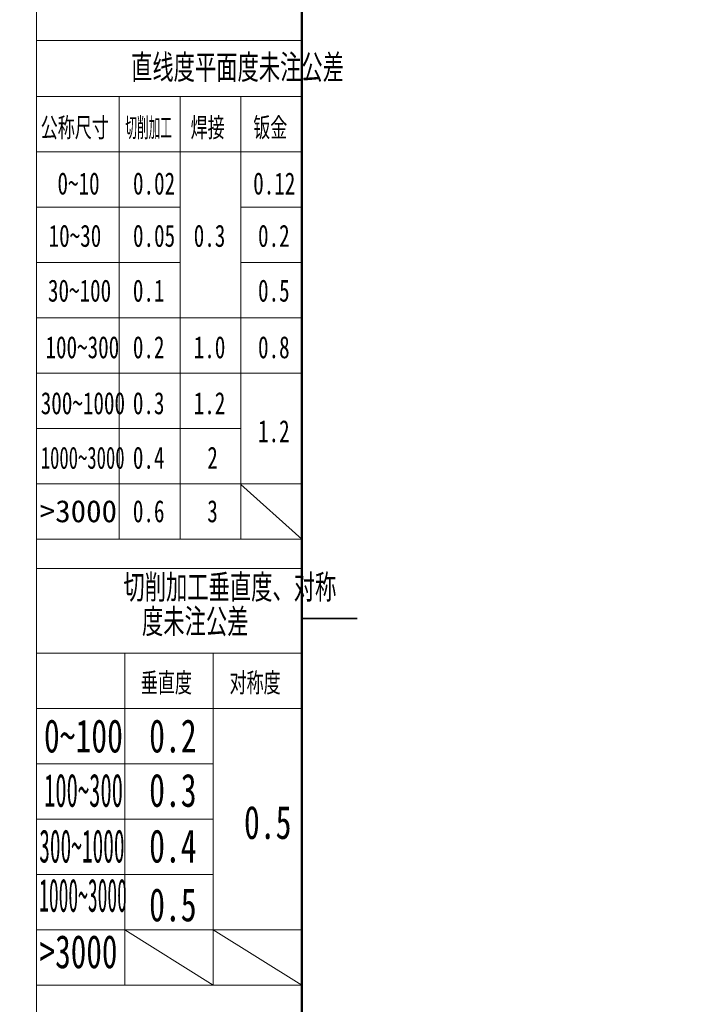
# Model space of a CAD drawing. Header units: millimetres. Extents: x -55 to 650, y 0 to 297.
# Tile 2 of 40: x -2 to 60, y 115 to 204. Entities that reach past the tile are written whole.
import ezdxf

# ---------------------------------------------------------------- set-up
doc = ezdxf.new("R2010")
doc.units = ezdxf.units.MM
doc.linetypes.add('CENTERX2', pattern=[20.32, 12.7, -2.54, 2.54, -2.54])
doc.layers.add('标注层', color=150, linetype='Continuous')
doc.styles.add('SLDTEXTSTYLE0', font='TXT', dxfattribs={"width": 0.7, "bigfont": 'bigfont'})
doc.styles.add('SLDTEXTSTYLE1', font='TXT', dxfattribs={"width": 0.7})
doc.styles.add('SLDTEXTSTYLE11', font='TXT', dxfattribs={"width": 0.477371, "bigfont": 'bigfont'})
doc.styles.add('SLDTEXTSTYLE12', font='TXT', dxfattribs={"width": 0.618901})
doc.styles.add('SLDTEXTSTYLE13', font='TXT', dxfattribs={"width": 0.499682})
doc.styles.add('SLDTEXTSTYLE14', font='TXT', dxfattribs={"width": 0.472346})
doc.styles.add('SLDTEXTSTYLE15', font='TXT', dxfattribs={"width": 0.431677})
doc.styles.add('SLDTEXTSTYLE16', font='TXT', dxfattribs={"width": 0.689585})
doc.styles.add('SLDTEXTSTYLE7', font='TXT', dxfattribs={"width": 1.026693})

# ---------------------------------------------------------------- blocks, each defined once
blk = doc.blocks.new('SW_NOTE_19')
at = {"layer": '标注层', "color": 0, "char_height": 2.5, "attachment_point": 2, "style": 'SLDTEXTSTYLE0'}
for s, insert in [('\\M+190D8\\M+18DED\\M+189C1\\M+18D48\\M+19082\\M+192BC\\M+19378\\M+18141对\\M+18FCC', (17.188, 3.223)), ('\\M+19378\\M+196A2\\M+1928D\\M+18CF6\\M+18DB7', (14.059, 0.112))]:
    blk.add_mtext(s, dxfattribs=dict(at, insert=insert))

msp = doc.modelspace()

# ---------------------------------------------------------------- linework, layer by layer
at = {"color": 7, "linetype": 'Continuous', "lineweight": 18}
msp.add_line((-0.0005, 297.3966), (-0.0005, 0.3966), dxfattribs=at)
at = {"color": 1, "linetype": 'Continuous', "lineweight": 18}
for p, q in [((-0.0005, 290.9894), (-0.0005, 0.3966)), ((-0.0005, 201.7402), (23.9959, 201.7402)), ((7.4959, 196.6533), (-0.0005, 196.6533)), ((7.4959, 196.6533), (7.4959, 156.6533)), ((12.9959, 196.6533), (7.4959, 196.6533)), ((12.9959, 196.6533), (12.9959, 156.6533)), ((18.4959, 196.6533), (12.9959, 196.6533)), ((18.4959, 196.6533), (18.4959, 156.6533)), ((18.4959, 196.6533), (23.9959, 196.6533)), ((-0.0005, 191.6533), (23.9959, 191.6533)), ((-0.0005, 186.6533), (12.9959, 186.6533)), ((18.4959, 186.6533), (23.9959, 186.6533)), ((-0.0005, 181.6533), (12.9959, 181.6533)), ((18.4959, 181.6533), (23.9937, 181.6533)), ((-0.0005, 176.6533), (23.9959, 176.6533)), ((-0.0005, 171.6533), (23.9959, 171.6533)), ((-0.0048, 166.6533), (18.4959, 166.6533)), ((-0.0005, 161.6533), (23.9959, 161.6533)), ((18.4959, 161.5923), (23.9959, 156.6533)), ((-0.0005, 156.6533), (23.9959, 156.6533)), ((-0.0005, 154.0076), (23.9959, 154.0076)), ((-0.0005, 146.3426), (7.9983, 146.3426)), ((7.9983, 146.3426), (7.9983, 116.3344)), ((15.9971, 146.3426), (7.9983, 146.3426)), ((15.9971, 146.3426), (15.9971, 116.3344)), ((15.9971, 146.3426), (23.9959, 146.3426)), ((-0.0005, 141.3426), (23.9959, 141.3426)), ((-0.0066, 136.341), (15.9971, 136.341)), ((-0.0066, 131.3393), (15.9971, 131.3393)), ((-0.0066, 126.3377), (15.9971, 126.3377)), ((-0.0005, 121.336), (23.9959, 121.336)), ((7.9983, 121.336), (15.9971, 116.3344)), ((15.9971, 121.3268), (23.9959, 116.3344)), ((-0.0005, 116.3344), (23.9959, 116.3344)), ((23.9959, 116.3344), (23.9692, 116.4222))]:
    msp.add_line(p, q, dxfattribs=at)
at = {"color": 7, "linetype": 'Continuous', "lineweight": 50}
msp.add_line((23.9959, 5.9894), (23.9959, 290.9894), dxfattribs=at)
at = {"color": 7, "linetype": 'Continuous', "lineweight": 35}
msp.add_line((28.9959, 149.4894), (23.9959, 149.4894), dxfattribs=at)
at = {"color": 1, "linetype": 'CENTERX2', "lineweight": 18}
msp.add_line((-0.0005, 146.3426), (23.9959, 146.3426), dxfattribs=at)

# ---------------------------------------------------------------- block references
at = {"layer": '标注层', "color": 1}
msp.add_blockref('SW_NOTE_19', (0.3082, 150.2699), dxfattribs=at)

# ---------------------------------------------------------------- texts
for s, insert, char_height, attachment_point, style in [('\\M+192BC线\\M+19378\\M+195BD\\M+196CA\\M+19378\\M+196A2\\M+1928D\\M+18CF6\\M+18DB7', (18.1914, 200.4886), 2.5, 2, 'SLDTEXTSTYLE0'), ('\\M+18CF6\\M+18FCC\\M+18EDA\\M+190A1', (0.397, 194.7979), 2, 1, 'SLDTEXTSTYLE0'), ('\\M+190D8\\M+18DED\\M+189C1\\M+18D48', (8.05, 194.7979), 2, 1, 'SLDTEXTSTYLE11'), ('焊\\M+190DA', (13.9447, 194.7979), 2, 1, 'SLDTEXTSTYLE0'), ('钣\\M+18BE0', (19.6093, 194.7979), 2, 1, 'SLDTEXTSTYLE0'), ('0~10', (1.9089, 189.8071), 2, 1, 'SLDTEXTSTYLE1'), ('0.02', (8.7387, 189.8071), 2, 1, 'SLDTEXTSTYLE1'), ('0.12', (19.6052, 189.8071), 2, 1, 'SLDTEXTSTYLE1'), ('10~30', (1.1075, 185.0772), 2, 1, 'SLDTEXTSTYLE1'), ('0.05', (8.7387, 185.0772), 2, 1, 'SLDTEXTSTYLE1'), ('0.3', (14.229, 185.0772), 2, 1, 'SLDTEXTSTYLE1'), ('0.2', (20.0441, 185.0772), 2, 1, 'SLDTEXTSTYLE1'), ('30~100', (1.0482, 180.1231), 2, 1, 'SLDTEXTSTYLE1'), ('0.1', (8.7269, 180.1231), 2, 1, 'SLDTEXTSTYLE1'), ('0.5', (20.0441, 180.1231), 2, 1, 'SLDTEXTSTYLE1'), ('100~300', (0.8248, 175.0026), 2, 1, 'SLDTEXTSTYLE1'), ('0.2', (8.7269, 175.0026), 2, 1, 'SLDTEXTSTYLE1'), ('1.0', (14.229, 175.0026), 2, 1, 'SLDTEXTSTYLE1'), ('0.8', (20.0441, 175.0026), 2, 1, 'SLDTEXTSTYLE1'), ('300~1000', (0.3984, 169.9445), 2, 1, 'SLDTEXTSTYLE1'), ('0.3', (8.7269, 169.9445), 2, 1, 'SLDTEXTSTYLE1'), ('1.2', (14.229, 169.9445), 2, 1, 'SLDTEXTSTYLE1'), ('1.2', (20.0413, 167.4098), 2, 1, 'SLDTEXTSTYLE1'), ('1000~3000', (0.3984, 165.012), 2, 1, 'SLDTEXTSTYLE12'), ('0.4', (8.7269, 165.012), 2, 1, 'SLDTEXTSTYLE1'), ('2', (15.454, 165.012), 2, 1, 'SLDTEXTSTYLE1'), ('>3000', (0.3082, 160.1784), 2, 1, 'SLDTEXTSTYLE7'), ('0.6', (8.7269, 160.1784), 2, 1, 'SLDTEXTSTYLE1'), ('3', (15.454, 160.1784), 2, 1, 'SLDTEXTSTYLE1'), ('\\M+19082\\M+192BC\\M+19378', (9.4495, 144.6054), 2, 1, 'SLDTEXTSTYLE0'), ('对\\M+18FCC\\M+19378', (17.4679, 144.6054), 2, 1, 'SLDTEXTSTYLE0'), ('0~100', (0.6847, 140.3667), 3, 1, 'SLDTEXTSTYLE1'), ('0.2', (10.1978, 140.3667), 3, 1, 'SLDTEXTSTYLE1'), ('100~300', (0.6951, 135.4525), 3, 1, 'SLDTEXTSTYLE13'), ('0.3', (10.1978, 135.4525), 3, 1, 'SLDTEXTSTYLE1'), ('0.5', (18.7762, 132.5458), 3, 1, 'SLDTEXTSTYLE1'), ('300~1000', (0.2618, 130.4111), 3, 1, 'SLDTEXTSTYLE14'), ('0.4', (10.1978, 130.4111), 3, 1, 'SLDTEXTSTYLE1'), ('1000~3000', (0.2542, 125.9603), 3, 1, 'SLDTEXTSTYLE15'), ('0.5', (10.1978, 125.0992), 3, 1, 'SLDTEXTSTYLE1'), ('>3000', (0.2958, 120.8624), 3, 1, 'SLDTEXTSTYLE16')]:
    msp.add_mtext(s, dxfattribs=dict(at, insert=insert, char_height=char_height, attachment_point=attachment_point, style=style))

doc.saveas('drawing.dxf')
